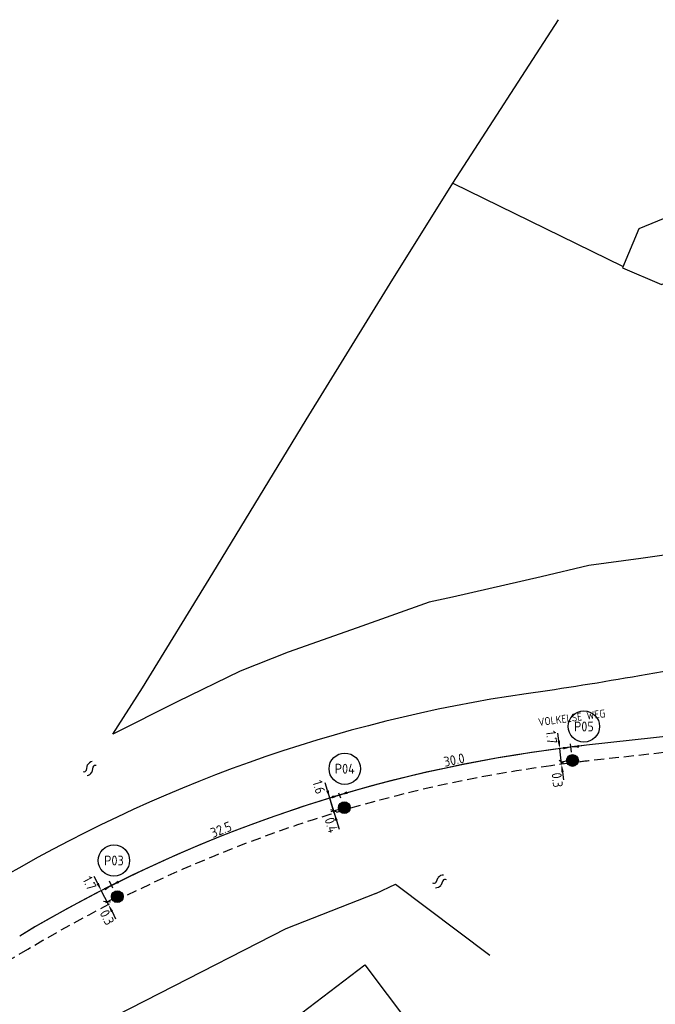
# Model space of a CAD drawing. Header units: metres. Extents: x 181324 to 182051, y 409132 to 409424.
# Tile 5 of 11: x 181456 to 181536, y 409244 to 409369. Entities that reach past the tile are written whole.
import ezdxf
from ezdxf.enums import TextEntityAlignment as Align

# ---------------------------------------------------------------- set-up
doc = ezdxf.new("R2010")
doc.units = ezdxf.units.M
doc.linetypes.add('DASHED', pattern=[19.05, 12.7, -6.35])
doc.layers.get('0').update_dxf_attribs({"linetype": 'CONTINUOUS'})
for name, color, linetype in [('B-AF-HEKW-GD', 8, 'HEKWERK'), ('B-GB-BOUW-GD', 8, 'CONTINUOUS'), ('L-AR-SYMB-GD', 8, 'CONTINUOUS'), ('l-te-bestek-t25-pr', 4, 'CONTINUOUS'), ('L-TE-OND-GD', 8, 'CONTINUOUS'), ('n-ov-kabe-pr', 1, 'DASHED'), ('n-ov-mast-pr', 3, 'CONTINUOUS'), ('n-vh-hfdr-pr', 8, 'CONTINUOUS')]:
    doc.layers.add(name, color=color, linetype=linetype)
doc.layers.add('Maten', color=7, linetype='CONTINUOUS', lineweight=25)
doc.styles.add('ISO', font='ISO.shx')
doc.linetypes.add('HEKWERK', pattern='A,7,-1.5,[1,ProvNB.shx,S=0.75,R=0,X=0,Y=0],-1.5', length=10)

# ---------------------------------------------------------------- blocks, each defined once
blk = doc.blocks.new('4601')
at = {"linetype": 'Continuous'}
for points in [[(-0.37, 0.21), (0.23, 0.51)], [(0.43, -0.19), (-0.17, -0.49)]]:
    blk.add_lwpolyline(points, dxfattribs=at)
for centre, radius, start, end in [((-0.47, 0.51), 0.317, 198.475, 288.4178), ((0.38, -0.29), 0.814, 47.4895, 100.6197), ((-0.32, 0.31), 0.814, 227.4896, 280.6197), ((0.53, -0.49), 0.317, 18.5209, 108.349)]:
    blk.add_arc(centre, radius, start, end, dxfattribs=at)

msp = doc.modelspace()

# ---------------------------------------------------------------- hatches: boundary and pattern name
at = {"layer": 'n-ov-mast-pr'}
h = msp.add_hatch(color=256, dxfattribs=at)
edge = h.paths.add_edge_path()
edge.add_arc((181525.69, 409275.14), 0.75, 0, 360)
h = msp.add_hatch(color=256, dxfattribs=at)
edge = h.paths.add_edge_path()
edge.add_arc((181496.72, 409269.15), 0.75, 0, 360)
h = msp.add_hatch(color=256, dxfattribs=at)
edge = h.paths.add_edge_path()
edge.add_arc((181467.9, 409257.86), 0.75, 0, 360)

# ---------------------------------------------------------------- linework, layer by layer
at = {"layer": 'B-AF-HEKW-GD'}
msp.add_line((181510.49, 409348.4), (181532.03, 409337.86), dxfattribs=at)
at = {"layer": 'B-AF-HEKW-GD', "flags": 128}
for points in [[(181583.09, 409307.74), (181568.61, 409305.63), (181557.1, 409303.93), (181545.35, 409302.33), (181534.39, 409300.79), (181527.75, 409299.88), (181521.72, 409298.45), (181510.47, 409295.86), (181507.51, 409295.22), (181498.35, 409291.95), (181489.61, 409288.89), (181483.48, 409286.46), (181475.48, 409282.59), (181467.34, 409278.48), (181471.08, 409284.37), (181480.01, 409298.89), (181491.86, 409318.35), (181502.55, 409335.67), (181510.49, 409348.4), (181523.93, 409369.15)], [(181500.74, 409258.25), (181503.2, 409259.44), (181515.19, 409250.41)], [(181500.74, 409258.25), (181489.28, 409253.75), (181473.26, 409245.58), (181454.47, 409235.97), (181443.55, 409230.48), (181425.04, 409221.12), (181414.41, 409215.78), (181415.72, 409210.42)]]:
    msp.add_lwpolyline(points, dxfattribs=at)
at = {"layer": 'B-GB-BOUW-GD', "flags": 128}
msp.add_lwpolyline([(181545.26, 409347.19), (181534.1, 409342.62), (181532.05, 409337.65), (181537.01, 409335.56), (181548.08, 409340.24)], dxfattribs=at)
msp.add_lwpolyline([(181483.33, 409237.03), (181499.31, 409249.2), (181507.98, 409237.75), (181491.99, 409225.65)], close=True, dxfattribs=at)
at = {"layer": 'l-te-bestek-t25-pr'}
for centre in [(181527.14, 409279.45), (181496.78, 409274.09), (181467.47, 409262.44)]:
    msp.add_circle(centre, 1.99, dxfattribs=at)
at = {"layer": 'Maten', "linetype": 'ByBlock', "ltscale": 0.1}
for p, q in [((181558.8, 409280.51), (181527.49, 409277.07)), ((181523.95, 409277.63), (181523.83, 409278.62)), ((181524.31, 409274.65), (181524.07, 409276.64)), ((181525.57, 409276.19), (181525.45, 409277.26)), ((181527.49, 409277.07), (181525.5, 409276.83)), ((181524.55, 409274.78), (181523.99, 409275.12)), ((181525, 409275.04), (181524.15, 409274.93)), ((181524.43, 409273.66), (181524.55, 409272.66)), ((181494.58, 409271.33), (181494.29, 409272.29)), ((181494.73, 409270.84), (181496.06, 409266.44)), ((181495.45, 409268.46), (181494.87, 409270.37)), ((181496.28, 409270.35), (181496.04, 409270.99)), ((181495.71, 409268.63), (181495, 409268.86)), ((181495.05, 409268.65), (181495.94, 409268.92)), ((181495.74, 409267.5), (181496.03, 409266.54)), ((181465.41, 409259.51), (181464.96, 409260.4)), ((181467.35, 409258.95), (181466.91, 409259.81)), ((181466.78, 409256.84), (181465.87, 409258.62)), ((181467.3, 409257.55), (181466.4, 409257.09)), ((181467.04, 409257.15), (181466.16, 409257.24)), ((181467.23, 409255.95), (181467.69, 409255.06))]:
    msp.add_line(p, q, dxfattribs=at)
msp.add_arc((181546.48, 409101.35), 176.72, 96.8171, 120.9821, dxfattribs=at)
for points in [[(181523.79, 409277.61), (181524.12, 409277.65), (181524.07, 409276.64)], [(181524.49, 409276.86), (181524.53, 409276.53), (181525.5, 409276.83)], [(181526.51, 409276.77), (181526.48, 409277.1), (181525.5, 409276.83)], [(181524.26, 409273.64), (181524.59, 409273.68), (181524.31, 409274.65)], [(181494.42, 409271.28), (181494.74, 409271.38), (181494.87, 409270.37)], [(181497.03, 409271.22), (181497.13, 409270.9), (181496.13, 409270.75)], [(181495.12, 409270.64), (181495.21, 409270.31), (181496.13, 409270.75)], [(181495.58, 409267.45), (181495.9, 409267.55), (181495.45, 409268.46)], [(181467.98, 409259.89), (181468.13, 409259.59), (181467.17, 409259.28)], [(181465.56, 409259.59), (181465.26, 409259.44), (181465.87, 409258.62)], [(181466.38, 409258.64), (181466.22, 409258.93), (181467.17, 409259.28)], [(181467.38, 409256.03), (181467.08, 409255.88), (181466.78, 409256.84)]]:
    msp.add_solid(points, dxfattribs=at)
at = {"layer": 'n-ov-kabe-pr', "linetype": 'DASHED', "ltscale": 0.1}
for p, q in [((181573.25, 409280.09), (181527.71, 409275.08)), ((181525.32, 409274.79), (181522.96, 409274.47)), ((181456.5, 409251.13), (181445.77, 409244.99))]:
    msp.add_line(p, q, dxfattribs=at)
for centre, radius, start, end in [((181538.43, 409177.67), 98, 96.2809, 97.6884), ((181546.28, 409101.78), 174.25, 97.6884, 120.9976)]:
    msp.add_arc(centre, radius, start, end, dxfattribs=at)
at = {"layer": 'n-ov-mast-pr'}
for centre in [(181525.69, 409275.14), (181496.72, 409269.15), (181467.9, 409257.86)]:
    msp.add_circle(centre, 0.75, dxfattribs=at)
at = {"layer": 'n-vh-hfdr-pr'}
for p, q in [((181534.19, 409285.92), (181571.53, 409292.47)), ((181573.03, 409282.08), (181527.49, 409277.07)), ((181525.05, 409276.77), (181522.7, 409276.45))]:
    msp.add_line(p, q, dxfattribs=at)
for centre, radius, start, end in [((181447.87, 409777.96), 499.55, 278.2806, 279.9508), ((181546.28, 409101.78), 183.75, 98.2806, 120.9268), ((181538.43, 409177.67), 100, 96.2809, 97.6884)]:
    msp.add_arc(centre, radius, start, end, dxfattribs=at)
at = {"layer": 'n-vh-hfdr-pr', "color": 7}
msp.add_arc((181546.28, 409101.78), 176.25, 97.6884, 120.9976, dxfattribs=at)

# ---------------------------------------------------------------- block references
at = {"layer": 'L-AR-SYMB-GD', "linetype": 'Continuous'}
for p, rotation in [((181464.38, 409274.08), 52.28317942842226), ((181508.79, 409259.76), 38.81885479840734)]:
    msp.add_blockref('4601', p, dxfattribs=dict(at, rotation=rotation))

# ---------------------------------------------------------------- texts
at = {"layer": 'l-te-bestek-t25-pr', "style": 'ISO'}
for s, p in [('P05', (181527.14, 409279.45)), ('P04', (181496.78, 409274.09)), ('P03', (181467.47, 409262.44))]:
    msp.add_text(s, height=1.25, dxfattribs=at).set_placement(p, align=Align.MIDDLE_CENTER)
at = {"layer": 'L-TE-OND-GD', "style": 'ISO'}
msp.add_text('VOLKELSE WEG', height=1, rotation=7.6459, dxfattribs=at).set_placement((181521.41, 409279.49))
at = {"layer": 'Maten', "linetype": 'ByBlock', "style": 'ISO'}
for s, rotation, p in [('1.6', 286.848, (181492.65, 409272.4)), ('0.4', 286.848, (181494.19, 409267.68)), ('1.7', 297.0868, (181463.44, 409260.03)), ('0.3', 297.0868, (181465.61, 409255.78))]:
    msp.add_text(s, height=1.25, rotation=rotation, dxfattribs=at).set_placement(p)
at = {"layer": 'Maten', "linetype": 'ByBlock', "ltscale": 0.1, "char_height": 1.25, "attachment_point": 5, "style": 'ISO'}
for s, insert, rotation in [('1.7', (181523.03, 409278.1), 276.8171), ('\\A1;30.0', (181510.66, 409275.21), 11.6907), ('0.3', (181523.76, 409272.66), 276.8171), ('\\A1;32.5', (181481.07, 409266.37), 21.6036)]:
    msp.add_mtext(s, dxfattribs=dict(at, insert=insert, rotation=rotation))

doc.saveas('drawing.dxf')
